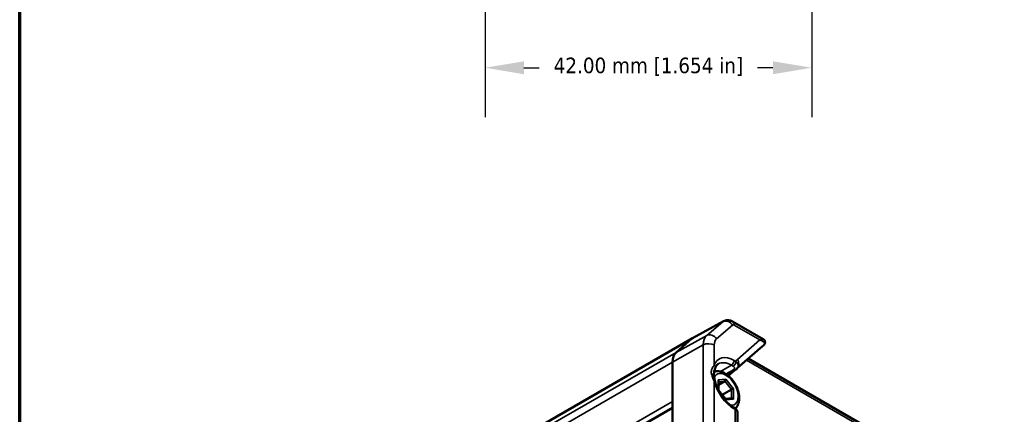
# Model space of a CAD drawing. Header units: millimetres. Extents: x 10 to 634, y 10 to 422.
# Tile 7 of 97: x 10 to 137, y 111 to 162. Entities that reach past the tile are written whole.
import ezdxf

# ---------------------------------------------------------------- set-up
doc = ezdxf.new("R2010")
doc.units = ezdxf.units.MM
doc.header["$LTSCALE"] = 2
for name, color, linetype, lineweight in [('Border (ANSI)', 7, 'Continuous', 70), ('Dimension (ANSI)', 7, 'Continuous', 25), ('Visible (ANSI)', 7, 'Continuous', 50), ('Visible Narrow (ANSI)', 7, 'Continuous', 35)]:
    doc.layers.add(name, color=color, linetype=linetype, lineweight=lineweight)
doc.styles.add('My Text', font='tahoma.ttf')
doc.dimstyles.new('My Dimension - mm [in] (ANSI)', dxfattribs={"dimscale": 2, "dimtxt": 1, "dimasz": 2.5, "dimexe": 3.175, "dimexo": 1.6002, "dimgap": 0.8, "dimtad": 0, "dimtoh": 1, "dimrnd": 1e-08, "dimzin": 4, "dimdsep": 46, "dimtxsty": 'My Text', "dimcen": 0.09, "dimdle": 10, "dimclrd": 1, "dimclre": 1, "dimclrt": 1, "dimadec": 1, "dimazin": 1, "dimtfac": 3.048, "dimtofl": 0, "dimtmove": 0, "dimatfit": 3, "dimfxl": 1, "dimtolj": 1, "dimtzin": 4, "dimlwd": -1, "dimlwe": -1, "dimarcsym": 0})

# ---------------------------------------------------------------- blocks, each defined once
blk = doc.blocks.new('Borders Chauvet_A')
at = {"layer": 'Border (ANSI)'}
blk.add_line((5, 5), (5, 210.9), dxfattribs=at)
blk = doc.blocks.new('*D8')
at = {"layer": 'Defpoints', "color": 0, "transparency": 16777216}
for p in [(69.83, 180.65), (111.83, 180.65), (111.83, 155.34)]:
    blk.add_point(p, dxfattribs=at)
at = {"layer": 'Dimension (ANSI)', "color": 1, "transparency": 16777216}
for p, q in [((69.83, 177.44), (69.83, 148.99)), ((111.83, 177.44), (111.83, 148.99)), ((74.83, 155.34), (76.8, 155.34)), ((106.83, 155.34), (104.87, 155.34))]:
    blk.add_line(p, q, dxfattribs=at)
for points in [[(74.83, 156.17), (74.83, 154.5), (69.83, 155.34)], [(106.83, 156.17), (106.83, 154.5), (111.83, 155.34)]]:
    blk.add_solid(points, dxfattribs=at)
at = {"layer": 'Dimension (ANSI)', "color": 1, "transparency": 16777216, "insert": (90.83, 156.64), "char_height": 2, "attachment_point": 2, "style": 'My Text'}
blk.add_mtext('\\A1;42.00 mm [1.654 in]', dxfattribs=at)

msp = doc.modelspace()

# ---------------------------------------------------------------- linework, layer by layer
at = {"layer": 'Visible (ANSI)'}
for p, q in [((100.467, 122.703), (96.518, 120.535)), ((101.648, 122.671), (105.583, 120.4)), ((96.509, 120.529), (34.283, 84.604)), ((96.43, 120.474), (94.385, 118.703)), ((94.385, 118.703), (96.43, 120.474)), ((102.254, 116.662), (105.516, 119.487)), ((136.588, 98.889), (103.674, 117.892)), ((93.92, 117.441), (93.92, 112.38)), ((93.92, 93.031), (93.92, 117.441)), ((99.217, 116.963), (99.216, 116.963)), ((99.839, 113.831), (99.839, 115.026)), ((100.638, 114.993), (99.839, 114.532)), ((100.752, 112.696), (99.837, 113.834)), ((101.495, 113.927), (100.312, 113.243)), ((101.552, 112.801), (100.727, 112.727)), ((32.048, 75.842), (93.92, 111.564)), ((101.88, 111.571), (101.736, 111.654)), ((102.277, 100.023), (102.277, 110.936))]:
    msp.add_line(p, q, dxfattribs=at)
msp.add_arc((105.435, 120), 0.4, 331.48735, 18.66043, dxfattribs=at)
for centre, major_axis, ratio, start_param, end_param in [((97.259, 119.23), (-0.75, 1.299), 0.5773503, 6.2708424, 6.3938425), ((97.259, 119.23), (-0.75, 1.299), 0.5773503, 6.2708424, 6.3938425), ((96.042, 116.216), (-1.5, 2.598), 0.5773503, 0.1106572, 0.7853982), ((96.042, 116.216), (-1.5, 2.598), 0.5773503, 0.1106572, 0.7853982), ((100.638, 115.182), (-0.085, -0.2), 0.5657364, 0.6448723, 2.2156806), ((99.639, 115.092), (-0.169, 0.154), 0.6979021, 3.7097437, 4.4951469), ((101.637, 113.939), (0.199, 0.07), 0.2183843, 0.7086543, 2.2794626), ((99.639, 113.761), (-0.199, -0.07), 0.2183879, 3.2183359, 3.5062104), ((100.638, 112.518), (0.085, 0.2), 0.5657455, 5.3572601, 5.9891785), ((101.637, 112.608), (-0.169, 0.154), 0.6978972, 4.4951163, 5.7150414)]:
    msp.add_ellipse(centre, major_axis=major_axis, ratio=ratio, start_param=start_param, end_param=end_param, dxfattribs=at)
for points, knots in [([(100.467, 122.703), (100.556, 122.752), (100.651, 122.788), (100.839, 122.834), (100.932, 122.844), (101.107, 122.844), (101.189, 122.835), (101.34, 122.803), (101.409, 122.781), (101.536, 122.731), (101.594, 122.702), (101.648, 122.671)], [0.79774107, 0.79774107, 0.79774107, 0.79774107, 0.95235212, 0.95235212, 1.10696317, 1.10696317, 1.26157422, 1.26157422, 1.41618528, 1.41618528, 1.57079633, 1.57079633, 1.57079633, 1.57079633]), ([(105.583, 120.4), (105.612, 120.383), (105.642, 120.362), (105.694, 120.317), (105.717, 120.293), (105.77, 120.227), (105.797, 120.179), (105.814, 120.128)], [0, 0, 0, 0, 0.014261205, 0.014261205, 0.026090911, 0.026090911, 0.043861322, 0.043861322, 0.043861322, 0.043861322]), ([(99.407, 116.672), (99.328, 116.457), (99.258, 116.196), (99.249, 115.79), (99.26, 115.651), (99.315, 115.316), (99.367, 115.114), (99.422, 114.902)], [0, 0, 0, 0, 0.10960841, 0.10960841, 0.16392267, 0.16392267, 0.23411009, 0.23411009, 0.23411009, 0.23411009]), ([(99.812, 117.207), (99.779, 117.186), (99.747, 117.164), (99.686, 117.113), (99.656, 117.084), (99.599, 117.021), (99.572, 116.986), (99.52, 116.909), (99.495, 116.866), (99.448, 116.775), (99.427, 116.725), (99.407, 116.672)], [5.51013005, 5.51013005, 5.51013005, 5.51013005, 5.59715359, 5.59715359, 5.68417713, 5.68417713, 5.77120066, 5.77120066, 5.8582242, 5.8582242, 5.94524774, 5.94524774, 5.94524774, 5.94524774]), ([(102.277, 116.695), (102.231, 116.625), (102.171, 116.564), (102.081, 116.495), (102.055, 116.477), (102.029, 116.461)], [0, 0, 0, 0, 0.026525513, 0.026525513, 0.036151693, 0.036151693, 0.036151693, 0.036151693]), ([(102, 111.489), (102.07, 111.55), (102.133, 111.618), (102.302, 111.845), (102.384, 112.02), (102.501, 112.428), (102.524, 112.666), (102.504, 113.179), (102.455, 113.456), (102.291, 114.005), (102.176, 114.277), (101.894, 114.793), (101.728, 115.036), (101.356, 115.475), (101.15, 115.67), (100.711, 115.992), (100.477, 116.118), (100.005, 116.27), (99.766, 116.3), (99.446, 116.259), (99.362, 116.24), (99.28, 116.212)], [2.4697438, 2.4697438, 2.4697438, 2.4697438, 2.5984946, 2.5984946, 2.8652457, 2.8652457, 3.1866156, 3.1866156, 3.537232, 3.537232, 3.8860183, 3.8860183, 4.2317234, 4.2317234, 4.5793848, 4.5793848, 4.9308509, 4.9308509, 5.2615646, 5.2615646, 5.3812253, 5.3812253, 5.3812253, 5.3812253]), ([(99.422, 114.902), (99.489, 114.644), (99.58, 114.379), (99.806, 113.855), (99.94, 113.596), (100.243, 113.101), (100.412, 112.866), (100.771, 112.436), (100.961, 112.242), (101.348, 111.906), (101.545, 111.764), (101.736, 111.654)], [0.3379374, 0.3379374, 0.3379374, 0.3379374, 0.5845091, 0.5845091, 0.8310809, 0.8310809, 1.0776527, 1.0776527, 1.3242245, 1.3242245, 1.5707963, 1.5707963, 1.5707963, 1.5707963]), ([(101.88, 111.571), (101.971, 111.519), (102.053, 111.451), (102.179, 111.297), (102.226, 111.209), (102.268, 111.058), (102.277, 110.997), (102.277, 110.936)], [0, 0, 0, 0, 0.0331459, 0.0331459, 0.063891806, 0.063891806, 0.083259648, 0.083259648, 0.083259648, 0.083259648])]:
    msp.add_open_spline(points, degree=3, knots=knots, dxfattribs=at)
for points in [[(105.709, 119.69), (105.651, 119.616), (105.586, 119.548), (105.516, 119.487)], [(105.786, 119.809), (105.764, 119.767), (105.738, 119.727), (105.709, 119.69)], [(102.029, 116.461), (101.673, 116.244), (101.317, 116.026), (100.961, 115.809)], [(102.277, 116.695), (102.277, 116.695), (102.277, 116.695), (102.277, 116.695)], [(102.277, 110.936), (102.277, 110.936), (102.277, 110.936), (102.277, 110.936)]]:
    msp.add_open_spline(points, degree=3, dxfattribs=at)
at = {"layer": 'Visible Narrow (ANSI)'}
for p, q in [((100.385, 122.646), (96.43, 120.474)), ((98.34, 120.875), (100.385, 122.646)), ((99.587, 120.448), (101.632, 122.219)), ((101.855, 122.214), (105.165, 120.302)), ((96.43, 120.474), (34.205, 84.548)), ((98.34, 120.875), (94.385, 118.703)), ((102.278, 117.802), (105.165, 120.302)), ((93.92, 117.441), (97.89, 119.654)), ((97.89, 95.244), (97.89, 119.654)), ((99.292, 117.049), (99.292, 119.647)), ((94.385, 118.703), (32.16, 82.777)), ((93.92, 117.441), (31.695, 81.515)), ((101.493, 117.054), (100.114, 116.23)), ((101.493, 117.054), (101.733, 116.915)), ((101.84, 117.663), (102.08, 117.524)), ((122.409, 106.737), (103.439, 117.689)), ((99.78, 115.174), (100.779, 115.263)), ((100.779, 115.263), (101.778, 114.021)), ((101.116, 115.685), (101.974, 116.428)), ((99.292, 99.903), (99.292, 114.981)), ((99.78, 113.924), (99.78, 115.174)), ((99.839, 114.922), (100.638, 114.993)), ((100.638, 114.993), (101.495, 113.927)), ((101.778, 114.021), (101.778, 112.689)), ((100.779, 112.6), (99.887, 113.71)), ((101.778, 112.689), (100.779, 112.6)), ((101.495, 113.927), (101.495, 112.796)), ((31.695, 76.454), (93.92, 112.38)), ((101.984, 111.342), (101.84, 111.425)), ((101.984, 100.433), (101.984, 111.342))]:
    msp.add_line(p, q, dxfattribs=at)
for centre, major_axis, ratio, start_param, end_param in [((100.925, 121.81), (-0.655, 0.756), 0.8115027, 4.5574667, 6.1108097), ((101.16, 121.483), (-0.702, 1.216), 0.5773503, 6.2708424, 6.3938425), ((101.855, 121.884), (-0.202, 0.35), 0.5773503, 5.4977871, 6.3938425), ((101.148, 121.805), (0.5, 0.866), 0.5773503, 5.4977871, 6.2831853), ((99.943, 118.468), (-1.452, 2.515), 0.5773503, 0.1106572, 0.7853982), ((98.879, 120.039), (-0.655, 0.756), 0.8115027, 4.5574667, 6.1108097), ((100.638, 118.87), (-0.952, 1.649), 0.5773503, 0.1106572, 0.7853982), ((104.458, 119.894), (1.13, 0.5), 0.093928, 0.068519, 0.8537961), ((104.458, 119.894), (1.31, -0.09), 0.4052481, 6.2659942, 7.3121253), ((98.584, 119.239), (1, 0), 0.5773503, 0.7853982, 2.3387412), ((105.393, 119.935), (0.316, -0.245), 0.081473, 6.283185, 6.4320364), ((105.435, 120), (0.379, 0.128), 0.9627855, 5.3863425, 6.2829337), ((105.435, 120), (0.351, -0.191), 0.2453734, 6.0635883, 6.2831853), ((101.84, 114.544), (-1.91, 3.308), 0.5773503, 5.4977871, 6.7306459), ((102.863, 116.809), (-0.392, 1.106), 0.7045476, 0.2686325, 0.647902), ((101.571, 117.394), (0.655, -0.756), 0.8115027, 0.0542171, 1.415874), ((98.938, 116.845), (0.469, -0.173), 0.7361115, 6.2831765, 7.3048592), ((101.493, 114.343), (-1.66, 2.875), 0.5773503, 5.4977871, 6.2955282), ((5087.166, -2619.289), (-6974.38, -192.236), 0.5791963, 5.4926552, 5.4928497), ((101.486, 117.459), (-0.25, -0.433), 0.5773503, 0.8028515, 2.3561945), ((101.727, 117.32), (-0.25, -0.433), 0.5773468, 0.8028483, 2.3561813), ((101.769, 116.888), (0.261, -0.427), 0.5734656, 5.4837823, 6.2831579), ((100.779, 113.932), (1.125, -1.949), 0.5773503, 5.8927169, 9.843423), ((100.779, 113.932), (1.125, -1.949), 0.5773503, 3.7523732, 3.7525012), ((101.84, 114.544), (-1.91, 3.308), 0.5773503, 1.1233356, 2.3561945), ((98.938, 114.777), (0.484, 0.125), 0.35328, 0, 0.6651093), ((101.486, 111.221), (0.25, 0.433), 0.5773503, 5.4977871, 6.2831853), ((101.63, 111.138), (0.25, 0.433), 0.5773503, 5.4977871, 6.2831853)]:
    msp.add_ellipse(centre, major_axis=major_axis, ratio=ratio, start_param=start_param, end_param=end_param, dxfattribs=at)
for points, knots in [([(105.708, 119.697), (105.682, 119.661), (105.656, 119.628), (105.629, 119.598), (105.602, 119.568), (105.575, 119.541), (105.548, 119.516), (105.537, 119.506), (105.526, 119.496), (105.516, 119.487)], [0.00000002, 0.00000002, 0.00000002, 0.00000002, 0.25, 0.25, 0.25, 0.5, 0.5, 0.5, 0.60132627, 0.60132627, 0.60132627, 0.60132627]), ([(105.768, 119.794), (105.767, 119.793), (105.766, 119.791), (105.765, 119.789), (105.762, 119.784), (105.76, 119.779), (105.757, 119.774), (105.755, 119.771), (105.754, 119.768), (105.752, 119.765), (105.75, 119.761), (105.748, 119.758), (105.746, 119.754), (105.744, 119.751), (105.741, 119.747), (105.739, 119.743), (105.737, 119.74), (105.736, 119.738), (105.735, 119.736), (105.731, 119.731), (105.728, 119.725), (105.724, 119.72), (105.724, 119.719), (105.723, 119.718), (105.722, 119.716), (105.718, 119.71), (105.713, 119.703), (105.708, 119.697)], [0, 0, 0, 0, 0.0527591, 0.0527591, 0.0527591, 0.2, 0.2, 0.2, 0.2891679, 0.2891679, 0.2891679, 0.4, 0.4, 0.4, 0.5256707, 0.5256707, 0.5256707, 0.6, 0.6, 0.6, 0.7629526, 0.7629526, 0.7629526, 0.8, 0.8, 0.8, 1, 1, 1, 1]), ([(99.292, 114.981), (99.254, 115.065), (99.214, 115.151), (99.175, 115.239), (99.135, 115.326), (99.096, 115.416), (99.06, 115.509), (99.024, 115.602), (98.991, 115.698), (98.967, 115.793), (98.942, 115.888), (98.927, 115.981), (98.921, 116.071), (98.915, 116.161), (98.919, 116.247), (98.931, 116.326), (98.943, 116.405), (98.962, 116.478), (98.985, 116.545), (99.008, 116.612), (99.035, 116.672), (99.065, 116.73), (99.094, 116.787), (99.128, 116.841), (99.166, 116.895), (99.204, 116.948), (99.247, 117.001), (99.292, 117.049)], [0.00000025, 0.00000025, 0.00000025, 0.00000025, 0.11111111, 0.11111111, 0.11111111, 0.22222222, 0.22222222, 0.22222222, 0.33333333, 0.33333333, 0.33333333, 0.44444444, 0.44444444, 0.44444444, 0.55555556, 0.55555556, 0.55555556, 0.66666667, 0.66666667, 0.66666667, 0.77777778, 0.77777778, 0.77777778, 0.88888889, 0.88888889, 0.88888889, 1, 1, 1, 1]), ([(101.733, 116.915), (101.772, 116.893), (101.803, 116.869), (101.828, 116.843), (101.853, 116.817), (101.873, 116.789), (101.885, 116.762), (101.898, 116.734), (101.903, 116.707), (101.904, 116.682), (101.904, 116.657), (101.9, 116.634), (101.891, 116.612), (101.883, 116.59), (101.87, 116.568), (101.851, 116.547), (101.833, 116.525), (101.808, 116.503), (101.775, 116.483)], [0, 0, 0, 0, 0.16666667, 0.16666667, 0.16666667, 0.33333333, 0.33333333, 0.33333333, 0.5, 0.5, 0.5, 0.66666667, 0.66666667, 0.66666667, 0.83333333, 0.83333333, 0.83333333, 1, 1, 1, 1]), ([(102.08, 117.524), (102.14, 117.477), (102.192, 117.425), (102.233, 117.37), (102.275, 117.315), (102.307, 117.258), (102.33, 117.2), (102.34, 117.175), (102.347, 117.15), (102.354, 117.125), (102.361, 117.093), (102.366, 117.062), (102.368, 117.032), (102.372, 116.978), (102.368, 116.927), (102.357, 116.88), (102.347, 116.832), (102.33, 116.788), (102.308, 116.746), (102.299, 116.729), (102.289, 116.711), (102.277, 116.695)], [0, 0, 0, 0, 0.14285714, 0.14285714, 0.14285714, 0.28571429, 0.28571429, 0.28571429, 0.34892575, 0.34892575, 0.34892575, 0.42857143, 0.42857143, 0.42857143, 0.57142857, 0.57142857, 0.57142857, 0.71428571, 0.71428571, 0.71428571, 0.77279298, 0.77279298, 0.77279298, 0.77279298]), ([(102.277, 110.936), (102.277, 110.949), (102.276, 110.961), (102.275, 110.974), (102.269, 111.021), (102.255, 111.064), (102.232, 111.105), (102.21, 111.146), (102.181, 111.185), (102.141, 111.225), (102.1, 111.265), (102.048, 111.305), (101.984, 111.342)], [0.45579662, 0.45579662, 0.45579662, 0.45579662, 0.5, 0.5, 0.5, 0.66666667, 0.66666667, 0.66666667, 0.83333333, 0.83333333, 0.83333333, 1, 1, 1, 1])]:
    msp.add_open_spline(points, degree=3, knots=knots, dxfattribs=at)

# ---------------------------------------------------------------- block references
at = {"xscale": 2, "yscale": 2, "zscale": 2}
msp.add_blockref('Borders Chauvet_A', (0, 0), dxfattribs=at)

# ---------------------------------------------------------------- dimensions: what is measured, and where the dimension line sits
at = {"layer": 'Dimension (ANSI)', "color": 1, "true_color": 0xff0000}
dim = msp.add_linear_dim(base=(111.835, 155.336), p1=(69.835, 180.645), p2=(111.835, 180.645), angle=180, text='<> mm [1.654 in]', dimstyle='My Dimension - mm [in] (ANSI)', override={"dimgap": 0.8, "dimtoh": 0, "dimdec": 2, "dimpost": '', "dimtol": 0, "dimlim": 0, "dimtp": 0, "dimtm": 0, "dimtdec": 2, "dimatfit": 1}, dxfattribs=at)
dim.commit()
dim.dimension.update_dxf_attribs({"geometry": '*D8', "text_midpoint": (90.835, 155.336), "dimtype": 160})

doc.saveas('drawing.dxf')
